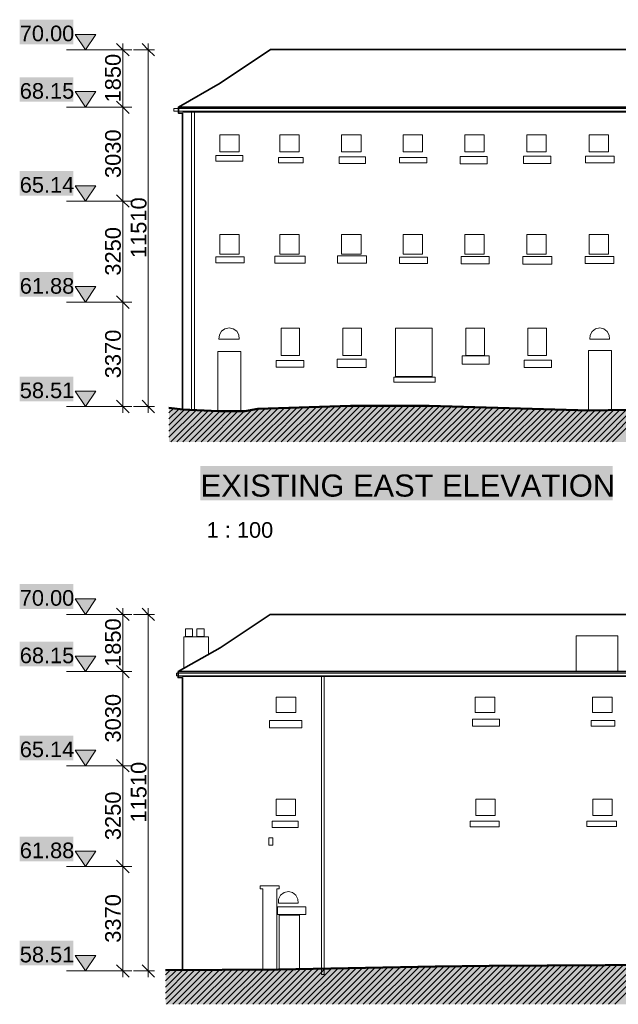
# Model space of a CAD drawing. Header units: metres. Extents: x 0 to 27.5, y 0 to 23.4.
# Tile 21 of 33: x 15.5 to 19.3, y 4.9 to 11.2. Entities that reach past the tile are written whole.
import ezdxf

# ---------------------------------------------------------------- set-up
doc = ezdxf.new("R2010")
doc.units = ezdxf.units.M
doc.layers.add('PDF_Geometry', color=7, linetype='Continuous')
doc.layers.add('PDF_Text', color=7, linetype='Continuous')
doc.layers.add('PDF_Solid Fills', color=7, linetype='Continuous', true_color=0xffffff)
doc.styles.add('PDF Arial', font='arial.ttf')

msp = doc.modelspace()

# ---------------------------------------------------------------- hatches: boundary and pattern name
at = {"layer": 'PDF_Solid Fills', "linetype": 'Continuous', "transparency": 33554559}
for color, points in [(7, [(15.9344, 11.0877), (15.936, 11.0894), (15.8077, 11.0894), (15.8094, 11.0877), (15.8094, 11.0844), (15.811, 11.0844), (15.8127, 11.0827), (15.8127, 11.0794), (15.8144, 11.0794), (15.816, 11.0777), (15.816, 11.0744), (15.8177, 11.0744), (15.8194, 11.0727), (15.8194, 11.0694), (15.821, 11.0694), (15.8227, 11.0677), (15.8227, 11.0644), (15.8244, 11.0644), (15.826, 11.0627), (15.826, 11.0594), (15.8277, 11.0594), (15.8294, 11.0577), (15.8294, 11.0544), (15.831, 11.0544), (15.8327, 11.0527), (15.8327, 11.0494), (15.8344, 11.0494), (15.836, 11.0477), (15.836, 11.0444), (15.8377, 11.0444), (15.8394, 11.0427), (15.8394, 11.0394), (15.841, 11.0394), (15.8427, 11.0377), (15.8427, 11.0344), (15.8444, 11.0344), (15.846, 11.0327), (15.846, 11.0294), (15.8477, 11.0294), (15.8494, 11.0277), (15.8494, 11.0244), (15.851, 11.0244), (15.8527, 11.0227), (15.8527, 11.0194), (15.8544, 11.0194), (15.856, 11.0177), (15.856, 11.0144), (15.8577, 11.0144), (15.8594, 11.0127), (15.8594, 11.0094), (15.861, 11.0094), (15.8627, 11.0077), (15.8627, 11.0044), (15.8644, 11.0044), (15.866, 11.0027), (15.866, 10.9994), (15.8677, 10.9994), (15.8694, 10.9977), (15.8694, 10.9944), (15.871, 10.9944), (15.8727, 10.9927), (15.8727, 10.9944), (15.8744, 10.9977), (15.876, 10.9994), (15.8777, 11.0027), (15.8794, 11.0044), (15.881, 11.0077), (15.8827, 11.0094), (15.8844, 11.0127), (15.886, 11.0144), (15.8877, 11.0177), (15.8894, 11.0194), (15.891, 11.0227), (15.8927, 11.0244), (15.8944, 11.0277), (15.896, 11.0294), (15.8977, 11.0327), (15.8994, 11.0344), (15.901, 11.0377), (15.9027, 11.0394), (15.9044, 11.0427), (15.906, 11.0444), (15.9077, 11.0477), (15.9094, 11.0494), (15.911, 11.0527), (15.9127, 11.0544), (15.9144, 11.0577), (15.916, 11.0594), (15.9177, 11.0627), (15.9194, 11.0644), (15.921, 11.0677), (15.9227, 11.0694), (15.9244, 11.0727), (15.926, 11.0744), (15.9277, 11.0777), (15.9294, 11.0794), (15.931, 11.0827), (15.9327, 11.0844)]), (7, [(15.9344, 10.7244), (15.936, 10.7261), (15.8077, 10.7261), (15.8094, 10.7244), (15.8094, 10.7211), (15.811, 10.7211), (15.8127, 10.7194), (15.8127, 10.7161), (15.8144, 10.7161), (15.816, 10.7144), (15.816, 10.7111), (15.8177, 10.7111), (15.8194, 10.7094), (15.8194, 10.7061), (15.821, 10.7061), (15.8227, 10.7044), (15.8227, 10.7011), (15.8244, 10.7011), (15.826, 10.6994), (15.826, 10.6961), (15.8277, 10.6961), (15.8294, 10.6944), (15.8294, 10.6911), (15.831, 10.6911), (15.8327, 10.6894), (15.8327, 10.6861), (15.8344, 10.6861), (15.836, 10.6844), (15.836, 10.6811), (15.8377, 10.6811), (15.8394, 10.6794), (15.8394, 10.6761), (15.841, 10.6761), (15.8427, 10.6744), (15.8427, 10.6711), (15.8444, 10.6711), (15.846, 10.6694), (15.846, 10.6661), (15.8477, 10.6661), (15.8494, 10.6644), (15.8494, 10.6611), (15.851, 10.6611), (15.8527, 10.6594), (15.8527, 10.6561), (15.8544, 10.6561), (15.856, 10.6544), (15.856, 10.6511), (15.8577, 10.6511), (15.8594, 10.6494), (15.8594, 10.6461), (15.861, 10.6461), (15.8627, 10.6444), (15.8627, 10.6411), (15.8644, 10.6411), (15.866, 10.6394), (15.866, 10.6361), (15.8677, 10.6361), (15.8694, 10.6344), (15.8694, 10.6311), (15.871, 10.6311), (15.8727, 10.6294), (15.8727, 10.6311), (15.8744, 10.6344), (15.876, 10.6361), (15.8777, 10.6394), (15.8794, 10.6411), (15.881, 10.6444), (15.8827, 10.6461), (15.8844, 10.6494), (15.886, 10.6511), (15.8877, 10.6544), (15.8894, 10.6561), (15.891, 10.6594), (15.8927, 10.6611), (15.8944, 10.6644), (15.896, 10.6661), (15.8977, 10.6694), (15.8994, 10.6711), (15.901, 10.6744), (15.9027, 10.6761), (15.9044, 10.6794), (15.906, 10.6811), (15.9077, 10.6844), (15.9094, 10.6861), (15.911, 10.6894), (15.9127, 10.6911), (15.9144, 10.6944), (15.916, 10.6961), (15.9177, 10.6994), (15.9194, 10.7011), (15.921, 10.7044), (15.9227, 10.7061), (15.9244, 10.7094), (15.926, 10.7111), (15.9277, 10.7144), (15.9294, 10.7161), (15.931, 10.7194), (15.9327, 10.7211)]), (7, [(15.9344, 10.1261), (15.936, 10.1278), (15.8077, 10.1278), (15.8094, 10.1261), (15.8094, 10.1228), (15.811, 10.1228), (15.8127, 10.1211), (15.8127, 10.1178), (15.8144, 10.1178), (15.816, 10.1161), (15.816, 10.1128), (15.8177, 10.1128), (15.8194, 10.1111), (15.8194, 10.1078), (15.821, 10.1078), (15.8227, 10.1061), (15.8227, 10.1028), (15.8244, 10.1028), (15.826, 10.1011), (15.826, 10.0978), (15.8277, 10.0978), (15.8294, 10.0961), (15.8294, 10.0928), (15.831, 10.0928), (15.8327, 10.0911), (15.8327, 10.0878), (15.8344, 10.0878), (15.836, 10.0861), (15.836, 10.0828), (15.8377, 10.0828), (15.8394, 10.0811), (15.8394, 10.0778), (15.841, 10.0778), (15.8427, 10.0761), (15.8427, 10.0728), (15.8444, 10.0728), (15.846, 10.0711), (15.846, 10.0678), (15.8477, 10.0678), (15.8494, 10.0661), (15.8494, 10.0628), (15.851, 10.0628), (15.8527, 10.0611), (15.8527, 10.0578), (15.8544, 10.0578), (15.856, 10.0561), (15.856, 10.0528), (15.8577, 10.0528), (15.8594, 10.0511), (15.8594, 10.0478), (15.861, 10.0478), (15.8627, 10.0461), (15.8627, 10.0428), (15.8644, 10.0428), (15.866, 10.0411), (15.866, 10.0378), (15.8677, 10.0378), (15.8694, 10.0361), (15.8694, 10.0328), (15.871, 10.0328), (15.8727, 10.0311), (15.8727, 10.0328), (15.8744, 10.0361), (15.876, 10.0378), (15.8777, 10.0411), (15.8794, 10.0428), (15.881, 10.0461), (15.8827, 10.0478), (15.8844, 10.0511), (15.886, 10.0528), (15.8877, 10.0561), (15.8894, 10.0578), (15.891, 10.0611), (15.8927, 10.0628), (15.8944, 10.0661), (15.896, 10.0678), (15.8977, 10.0711), (15.8994, 10.0728), (15.901, 10.0761), (15.9027, 10.0778), (15.9044, 10.0811), (15.906, 10.0828), (15.9077, 10.0861), (15.9094, 10.0878), (15.911, 10.0911), (15.9127, 10.0928), (15.9144, 10.0961), (15.916, 10.0978), (15.9177, 10.1011), (15.9194, 10.1028), (15.921, 10.1061), (15.9227, 10.1078), (15.9244, 10.1111), (15.926, 10.1128), (15.9277, 10.1161), (15.9294, 10.1178), (15.931, 10.1211), (15.9327, 10.1228)]), (7, [(15.9344, 9.4861), (15.936, 9.4878), (15.8077, 9.4878), (15.8094, 9.4861), (15.8094, 9.4828), (15.811, 9.4828), (15.8127, 9.4811), (15.8127, 9.4778), (15.8144, 9.4778), (15.816, 9.4761), (15.816, 9.4728), (15.8177, 9.4728), (15.8194, 9.4711), (15.8194, 9.4678), (15.821, 9.4678), (15.8227, 9.4661), (15.8227, 9.4628), (15.8244, 9.4628), (15.826, 9.4611), (15.826, 9.4578), (15.8277, 9.4578), (15.8294, 9.4561), (15.8294, 9.4528), (15.831, 9.4528), (15.8327, 9.4511), (15.8327, 9.4478), (15.8344, 9.4478), (15.836, 9.4461), (15.836, 9.4428), (15.8377, 9.4428), (15.8394, 9.4411), (15.8394, 9.4378), (15.841, 9.4378), (15.8427, 9.4361), (15.8427, 9.4328), (15.8444, 9.4328), (15.846, 9.4311), (15.846, 9.4278), (15.8477, 9.4278), (15.8494, 9.4261), (15.8494, 9.4228), (15.851, 9.4228), (15.8527, 9.4211), (15.8527, 9.4178), (15.8544, 9.4178), (15.856, 9.4161), (15.856, 9.4128), (15.8577, 9.4128), (15.8594, 9.4111), (15.8594, 9.4078), (15.861, 9.4078), (15.8627, 9.4061), (15.8627, 9.4028), (15.8644, 9.4028), (15.866, 9.4011), (15.866, 9.3978), (15.8677, 9.3978), (15.8694, 9.3961), (15.8694, 9.3928), (15.871, 9.3928), (15.8727, 9.3911), (15.8727, 9.3928), (15.8744, 9.3961), (15.876, 9.3978), (15.8777, 9.4011), (15.8794, 9.4028), (15.881, 9.4061), (15.8827, 9.4078), (15.8844, 9.4111), (15.886, 9.4128), (15.8877, 9.4161), (15.8894, 9.4178), (15.891, 9.4211), (15.8927, 9.4228), (15.8944, 9.4261), (15.896, 9.4278), (15.8977, 9.4311), (15.8994, 9.4328), (15.901, 9.4361), (15.9027, 9.4378), (15.9044, 9.4411), (15.906, 9.4428), (15.9077, 9.4461), (15.9094, 9.4478), (15.911, 9.4511), (15.9127, 9.4528), (15.9144, 9.4561), (15.916, 9.4578), (15.9177, 9.4611), (15.9194, 9.4628), (15.921, 9.4661), (15.9227, 9.4678), (15.9244, 9.4711), (15.926, 9.4728), (15.9277, 9.4761), (15.9294, 9.4778), (15.931, 9.4811), (15.9327, 9.4828)]), (7, [(15.9344, 8.8228), (15.936, 8.8245), (15.8077, 8.8245), (15.8094, 8.8228), (15.8094, 8.8195), (15.811, 8.8195), (15.8127, 8.8178), (15.8127, 8.8145), (15.8144, 8.8145), (15.816, 8.8128), (15.816, 8.8095), (15.8177, 8.8095), (15.8194, 8.8078), (15.8194, 8.8045), (15.821, 8.8045), (15.8227, 8.8028), (15.8227, 8.7995), (15.8244, 8.7995), (15.826, 8.7978), (15.826, 8.7945), (15.8277, 8.7945), (15.8294, 8.7928), (15.8294, 8.7895), (15.831, 8.7895), (15.8327, 8.7878), (15.8327, 8.7845), (15.8344, 8.7845), (15.836, 8.7828), (15.836, 8.7795), (15.8377, 8.7795), (15.8394, 8.7778), (15.8394, 8.7745), (15.841, 8.7745), (15.8427, 8.7728), (15.8427, 8.7695), (15.8444, 8.7695), (15.846, 8.7678), (15.846, 8.7645), (15.8477, 8.7645), (15.8494, 8.7628), (15.8494, 8.7595), (15.851, 8.7595), (15.8527, 8.7578), (15.8527, 8.7545), (15.8544, 8.7545), (15.856, 8.7528), (15.856, 8.7495), (15.8577, 8.7495), (15.8594, 8.7478), (15.8594, 8.7445), (15.861, 8.7445), (15.8627, 8.7428), (15.8627, 8.7395), (15.8644, 8.7395), (15.866, 8.7378), (15.866, 8.7345), (15.8677, 8.7345), (15.8694, 8.7328), (15.8694, 8.7295), (15.871, 8.7295), (15.8727, 8.7278), (15.8727, 8.7295), (15.8744, 8.7328), (15.876, 8.7345), (15.8777, 8.7378), (15.8794, 8.7395), (15.881, 8.7428), (15.8827, 8.7445), (15.8844, 8.7478), (15.886, 8.7495), (15.8877, 8.7528), (15.8894, 8.7545), (15.891, 8.7578), (15.8927, 8.7595), (15.8944, 8.7628), (15.896, 8.7645), (15.8977, 8.7678), (15.8994, 8.7695), (15.901, 8.7728), (15.9027, 8.7745), (15.9044, 8.7778), (15.906, 8.7795), (15.9077, 8.7828), (15.9094, 8.7845), (15.911, 8.7878), (15.9127, 8.7895), (15.9144, 8.7928), (15.916, 8.7945), (15.9177, 8.7978), (15.9194, 8.7995), (15.921, 8.8028), (15.9227, 8.8045), (15.9244, 8.8078), (15.926, 8.8095), (15.9277, 8.8128), (15.9294, 8.8145), (15.931, 8.8178), (15.9327, 8.8195)]), (256, [(21.8624, 8.7262), (21.7824, 8.7262), (21.7624, 8.7162), (21.7574, 8.7145), (21.7374, 8.7045), (21.6925, 8.7028), (21.6925, 8.7045), (21.6508, 8.7062), (21.6108, 8.7078), (21.5691, 8.7095), (21.4841, 8.7145), (21.4541, 8.7162), (21.3975, 8.7195), (21.3675, 8.7212), (21.2825, 8.7262), (21.2525, 8.7278), (21.1958, 8.7312), (21.0741, 8.7312), (20.9825, 8.7295), (20.8891, 8.7278), (20.7975, 8.7262), (20.7042, 8.7245), (20.6125, 8.7228), (20.5192, 8.7212), (19.9692, 8.7162), (19.7842, 8.7145), (19.5509, 8.7112), (19.4325, 8.7095), (19.3425, 8.7078), (19.2509, 8.7062), (19.1609, 8.7045), (19.0142, 8.7028), (19.0142, 8.7045), (18.5609, 8.7178), (18.5059, 8.7195), (18.1093, 8.7312), (17.506, 8.7312), (17.4576, 8.7295), (17.4076, 8.7278), (17.3593, 8.7262), (17.3093, 8.7245), (17.2126, 8.7212), (17.1626, 8.7195), (17.1143, 8.7178), (17.0643, 8.7162), (17.016, 8.7145), (16.966, 8.7128), (16.9576, 8.7112), (16.9476, 8.7095), (16.9393, 8.7078), (16.9293, 8.7062), (16.921, 8.7045), (16.911, 8.7028), (16.9026, 8.7012), (16.8826, 8.6978), (16.7143, 8.6962), (16.7143, 8.6978), (16.6777, 8.6995), (16.6393, 8.7012), (16.6027, 8.7028), (16.5643, 8.7045), (16.5277, 8.7062), (16.4893, 8.7078), (16.4777, 8.7095), (16.4643, 8.7112), (16.4527, 8.7128), (16.4393, 8.7145), (16.4277, 8.7162), (16.4143, 8.7178), (16.401, 8.7178), (16.401, 8.5012), (21.8624, 8.5012)]), (7, [(15.9344, 7.5029), (15.936, 7.5045), (15.8077, 7.5045), (15.8094, 7.5029), (15.8094, 7.4995), (15.811, 7.4995), (15.8127, 7.4979), (15.8127, 7.4945), (15.8144, 7.4945), (15.816, 7.4929), (15.816, 7.4895), (15.8177, 7.4895), (15.8194, 7.4879), (15.8194, 7.4845), (15.821, 7.4845), (15.8227, 7.4829), (15.8227, 7.4795), (15.8244, 7.4795), (15.826, 7.4779), (15.826, 7.4745), (15.8277, 7.4745), (15.8294, 7.4729), (15.8294, 7.4695), (15.831, 7.4695), (15.8327, 7.4679), (15.8327, 7.4645), (15.8344, 7.4645), (15.836, 7.4629), (15.836, 7.4595), (15.8377, 7.4595), (15.8394, 7.4579), (15.8394, 7.4545), (15.841, 7.4545), (15.8427, 7.4529), (15.8427, 7.4495), (15.8444, 7.4495), (15.846, 7.4479), (15.846, 7.4445), (15.8477, 7.4445), (15.8494, 7.4429), (15.8494, 7.4395), (15.851, 7.4395), (15.8527, 7.4379), (15.8527, 7.4345), (15.8544, 7.4345), (15.856, 7.4329), (15.856, 7.4295), (15.8577, 7.4295), (15.8594, 7.4279), (15.8594, 7.4245), (15.861, 7.4245), (15.8627, 7.4229), (15.8627, 7.4195), (15.8644, 7.4195), (15.866, 7.4179), (15.866, 7.4145), (15.8677, 7.4145), (15.8694, 7.4129), (15.8694, 7.4095), (15.871, 7.4095), (15.8727, 7.4079), (15.8727, 7.4095), (15.8744, 7.4129), (15.876, 7.4145), (15.8777, 7.4179), (15.8794, 7.4195), (15.881, 7.4229), (15.8827, 7.4245), (15.8844, 7.4279), (15.886, 7.4295), (15.8877, 7.4329), (15.8894, 7.4345), (15.891, 7.4379), (15.8927, 7.4395), (15.8944, 7.4429), (15.896, 7.4445), (15.8977, 7.4479), (15.8994, 7.4495), (15.901, 7.4529), (15.9027, 7.4545), (15.9044, 7.4579), (15.906, 7.4595), (15.9077, 7.4629), (15.9094, 7.4645), (15.911, 7.4679), (15.9127, 7.4695), (15.9144, 7.4729), (15.916, 7.4745), (15.9177, 7.4779), (15.9194, 7.4795), (15.921, 7.4829), (15.9227, 7.4845), (15.9244, 7.4879), (15.926, 7.4895), (15.9277, 7.4929), (15.9294, 7.4945), (15.931, 7.4979), (15.9327, 7.4995)]), (7, [(15.9344, 7.1396), (15.936, 7.1412), (15.8077, 7.1412), (15.8094, 7.1396), (15.8094, 7.1362), (15.811, 7.1362), (15.8127, 7.1346), (15.8127, 7.1312), (15.8144, 7.1312), (15.816, 7.1296), (15.816, 7.1262), (15.8177, 7.1262), (15.8194, 7.1246), (15.8194, 7.1212), (15.821, 7.1212), (15.8227, 7.1196), (15.8227, 7.1162), (15.8244, 7.1162), (15.826, 7.1146), (15.826, 7.1112), (15.8277, 7.1112), (15.8294, 7.1096), (15.8294, 7.1062), (15.831, 7.1062), (15.8327, 7.1046), (15.8327, 7.1012), (15.8344, 7.1012), (15.836, 7.0996), (15.836, 7.0962), (15.8377, 7.0962), (15.8394, 7.0946), (15.8394, 7.0912), (15.841, 7.0912), (15.8427, 7.0896), (15.8427, 7.0862), (15.8444, 7.0862), (15.846, 7.0846), (15.846, 7.0812), (15.8477, 7.0812), (15.8494, 7.0796), (15.8494, 7.0762), (15.851, 7.0762), (15.8527, 7.0746), (15.8527, 7.0712), (15.8544, 7.0712), (15.856, 7.0696), (15.856, 7.0662), (15.8577, 7.0662), (15.8594, 7.0646), (15.8594, 7.0612), (15.861, 7.0612), (15.8627, 7.0596), (15.8627, 7.0562), (15.8644, 7.0562), (15.866, 7.0546), (15.866, 7.0512), (15.8677, 7.0512), (15.8694, 7.0496), (15.8694, 7.0462), (15.871, 7.0462), (15.8727, 7.0446), (15.8727, 7.0462), (15.8744, 7.0496), (15.876, 7.0512), (15.8777, 7.0546), (15.8794, 7.0562), (15.881, 7.0596), (15.8827, 7.0612), (15.8844, 7.0646), (15.886, 7.0662), (15.8877, 7.0696), (15.8894, 7.0712), (15.891, 7.0746), (15.8927, 7.0762), (15.8944, 7.0796), (15.896, 7.0812), (15.8977, 7.0846), (15.8994, 7.0862), (15.901, 7.0896), (15.9027, 7.0912), (15.9044, 7.0946), (15.906, 7.0962), (15.9077, 7.0996), (15.9094, 7.1012), (15.911, 7.1046), (15.9127, 7.1062), (15.9144, 7.1096), (15.916, 7.1112), (15.9177, 7.1146), (15.9194, 7.1162), (15.921, 7.1196), (15.9227, 7.1212), (15.9244, 7.1246), (15.926, 7.1262), (15.9277, 7.1296), (15.9294, 7.1312), (15.931, 7.1346), (15.9327, 7.1362)]), (7, [(15.9344, 6.5429), (15.936, 6.5446), (15.8077, 6.5446), (15.8094, 6.5429), (15.8094, 6.5396), (15.811, 6.5396), (15.8127, 6.5379), (15.8127, 6.5346), (15.8144, 6.5346), (15.816, 6.5329), (15.816, 6.5296), (15.8177, 6.5296), (15.8194, 6.5279), (15.8194, 6.5246), (15.821, 6.5246), (15.8227, 6.5229), (15.8227, 6.5196), (15.8244, 6.5196), (15.826, 6.5179), (15.826, 6.5146), (15.8277, 6.5146), (15.8277, 6.5112), (15.8294, 6.5112), (15.831, 6.5096), (15.831, 6.5062), (15.8327, 6.5062), (15.8344, 6.5046), (15.8344, 6.5012), (15.836, 6.5012), (15.8377, 6.4996), (15.8377, 6.4962), (15.8394, 6.4962), (15.841, 6.4946), (15.841, 6.4912), (15.8427, 6.4912), (15.8444, 6.4896), (15.8444, 6.4862), (15.846, 6.4862), (15.8477, 6.4846), (15.8477, 6.4812), (15.8494, 6.4812), (15.8494, 6.4779), (15.851, 6.4779), (15.8527, 6.4762), (15.8527, 6.4729), (15.8544, 6.4729), (15.856, 6.4712), (15.856, 6.4679), (15.8577, 6.4679), (15.8594, 6.4662), (15.8594, 6.4629), (15.861, 6.4629), (15.8627, 6.4612), (15.8627, 6.4579), (15.8644, 6.4579), (15.866, 6.4562), (15.866, 6.4529), (15.8677, 6.4529), (15.8694, 6.4512), (15.8694, 6.4479), (15.871, 6.4479), (15.8727, 6.4462), (15.8727, 6.4479), (15.8744, 6.4512), (15.876, 6.4529), (15.8777, 6.4562), (15.8794, 6.4579), (15.881, 6.4612), (15.8827, 6.4629), (15.8844, 6.4662), (15.886, 6.4679), (15.8877, 6.4712), (15.8894, 6.4729), (15.8927, 6.4796), (15.8944, 6.4812), (15.896, 6.4846), (15.8977, 6.4862), (15.8994, 6.4896), (15.901, 6.4912), (15.9027, 6.4946), (15.9044, 6.4962), (15.906, 6.4996), (15.9077, 6.5012), (15.9094, 6.5046), (15.911, 6.5062), (15.9144, 6.5129), (15.916, 6.5146), (15.9177, 6.5179), (15.9194, 6.5196), (15.921, 6.5229), (15.9227, 6.5246), (15.9244, 6.5279), (15.926, 6.5296), (15.9277, 6.5329), (15.9294, 6.5346), (15.931, 6.5379), (15.9327, 6.5396)]), (7, [(15.9344, 5.9013), (15.936, 5.9029), (15.8077, 5.9029), (15.8094, 5.9013), (15.8094, 5.8979), (15.811, 5.8979), (15.8127, 5.8963), (15.8127, 5.8929), (15.8144, 5.8929), (15.816, 5.8913), (15.816, 5.8879), (15.8177, 5.8879), (15.8194, 5.8863), (15.8194, 5.8829), (15.821, 5.8829), (15.8227, 5.8813), (15.8227, 5.8779), (15.8244, 5.8779), (15.826, 5.8763), (15.826, 5.8729), (15.8277, 5.8729), (15.8294, 5.8713), (15.8294, 5.8679), (15.831, 5.8679), (15.8327, 5.8663), (15.8327, 5.8629), (15.8344, 5.8629), (15.836, 5.8613), (15.836, 5.8579), (15.8377, 5.8579), (15.8394, 5.8563), (15.8394, 5.8529), (15.841, 5.8529), (15.8427, 5.8513), (15.8427, 5.8479), (15.8444, 5.8479), (15.846, 5.8463), (15.846, 5.8429), (15.8477, 5.8429), (15.8494, 5.8413), (15.8494, 5.8379), (15.851, 5.8379), (15.8527, 5.8363), (15.8527, 5.8329), (15.8544, 5.8329), (15.856, 5.8313), (15.856, 5.8279), (15.8577, 5.8279), (15.8594, 5.8263), (15.8594, 5.8229), (15.861, 5.8229), (15.8627, 5.8213), (15.8627, 5.8179), (15.8644, 5.8179), (15.866, 5.8163), (15.866, 5.8129), (15.8677, 5.8129), (15.8694, 5.8113), (15.8694, 5.8079), (15.871, 5.8079), (15.8727, 5.8063), (15.8727, 5.8079), (15.8744, 5.8113), (15.876, 5.8129), (15.8777, 5.8163), (15.8794, 5.8179), (15.881, 5.8213), (15.8827, 5.8229), (15.8844, 5.8263), (15.886, 5.8279), (15.8877, 5.8313), (15.8894, 5.8329), (15.891, 5.8363), (15.8927, 5.8379), (15.8944, 5.8413), (15.896, 5.8429), (15.8977, 5.8463), (15.8994, 5.8479), (15.901, 5.8513), (15.9027, 5.8529), (15.9044, 5.8563), (15.906, 5.8579), (15.9077, 5.8613), (15.9094, 5.8629), (15.911, 5.8663), (15.9127, 5.8679), (15.9144, 5.8713), (15.916, 5.8729), (15.9177, 5.8763), (15.9194, 5.8779), (15.921, 5.8813), (15.9227, 5.8829), (15.9244, 5.8863), (15.926, 5.8879), (15.9277, 5.8913), (15.9294, 5.8929), (15.931, 5.8963), (15.9327, 5.8979)]), (7, [(15.9344, 5.238), (15.936, 5.2396), (15.8077, 5.2396), (15.8094, 5.238), (15.8094, 5.2346), (15.811, 5.2346), (15.8127, 5.233), (15.8127, 5.2296), (15.8144, 5.2296), (15.816, 5.228), (15.816, 5.2246), (15.8177, 5.2246), (15.8194, 5.223), (15.8194, 5.2196), (15.821, 5.2196), (15.8227, 5.218), (15.8227, 5.2146), (15.8244, 5.2146), (15.826, 5.213), (15.826, 5.2096), (15.8277, 5.2096), (15.8294, 5.208), (15.8294, 5.2046), (15.831, 5.2046), (15.8327, 5.203), (15.8327, 5.1996), (15.8344, 5.1996), (15.836, 5.198), (15.836, 5.1946), (15.8377, 5.1946), (15.8394, 5.193), (15.8394, 5.1896), (15.841, 5.1896), (15.8427, 5.188), (15.8427, 5.1846), (15.8444, 5.1846), (15.846, 5.183), (15.846, 5.1796), (15.8477, 5.1796), (15.8494, 5.178), (15.8494, 5.1746), (15.851, 5.1746), (15.8527, 5.173), (15.8527, 5.1696), (15.8544, 5.1696), (15.856, 5.168), (15.856, 5.1646), (15.8577, 5.1646), (15.8594, 5.163), (15.8594, 5.1596), (15.861, 5.1596), (15.8627, 5.158), (15.8627, 5.1546), (15.8644, 5.1546), (15.866, 5.153), (15.866, 5.1496), (15.8677, 5.1496), (15.8694, 5.148), (15.8694, 5.1446), (15.871, 5.1446), (15.8727, 5.143), (15.8727, 5.1446), (15.8744, 5.148), (15.876, 5.1496), (15.8777, 5.153), (15.8794, 5.1546), (15.881, 5.158), (15.8827, 5.1596), (15.8844, 5.163), (15.886, 5.1646), (15.8877, 5.168), (15.8894, 5.1696), (15.891, 5.173), (15.8927, 5.1746), (15.8944, 5.178), (15.896, 5.1796), (15.8977, 5.183), (15.8994, 5.1846), (15.901, 5.188), (15.9027, 5.1896), (15.9044, 5.193), (15.906, 5.1946), (15.9077, 5.198), (15.9094, 5.1996), (15.911, 5.203), (15.9127, 5.2046), (15.9144, 5.208), (15.916, 5.2096), (15.9177, 5.213), (15.9194, 5.2146), (15.921, 5.218), (15.9227, 5.2196), (15.9244, 5.223), (15.926, 5.2246), (15.9277, 5.228), (15.9294, 5.2296), (15.931, 5.233), (15.9327, 5.2346)]), (256, [(21.8574, 5.1446), (21.5658, 5.153), (21.3358, 5.1563), (21.2191, 5.158), (21.1041, 5.1596), (20.9875, 5.1613), (20.7575, 5.1646), (20.6408, 5.1663), (20.5258, 5.168), (20.4092, 5.1696), (20.1625, 5.173), (20.0375, 5.1746), (19.9142, 5.1763), (19.7892, 5.178), (19.6659, 5.1796), (19.1726, 5.1796), (18.8042, 5.178), (18.4342, 5.1763), (18.2076, 5.173), (18.0926, 5.1713), (17.8226, 5.1663), (17.7309, 5.1646), (17.461, 5.1596), (17.3693, 5.158), (17.1893, 5.1546), (17.0976, 5.153), (16.8593, 5.1513), (16.3793, 5.148), (16.3793, 4.9296), (21.8574, 4.9296)])]:
    msp.add_hatch(color=color, dxfattribs=at).paths.add_polyline_path(points)

# ---------------------------------------------------------------- linework, layer by layer
at = {"layer": 'PDF_Geometry', "linetype": 'Continuous', "lineweight": 9}
for points in [[(15.871, 10.9911), (15.806, 11.0894), (15.936, 11.0894), (15.871, 10.9911), (15.951, 10.9911)], [(16.1077, 8.6862), (16.1077, 9.3895), (16.1077, 10.0294), (16.1077, 10.6277), (16.1077, 11.0311)], [(16.2693, 8.6862), (16.2693, 11.0311)], [(15.751, 10.9911), (15.9877, 10.9911)], [(15.9793, 10.9911), (16.0577, 10.9911)], [(16.0127, 10.9911), (16.1077, 10.9911), (16.1477, 10.9911)], [(16.086, 10.9911), (16.166, 10.9911)], [(16.176, 10.9911), (16.2693, 10.9911), (16.3093, 10.9911)], [(15.871, 10.6277), (15.806, 10.7261), (15.936, 10.7261), (15.871, 10.6277), (15.951, 10.6277)], [(15.751, 10.6277), (15.9877, 10.6277)], [(15.9793, 10.6277), (16.0577, 10.6277)], [(16.0127, 10.6277), (16.1077, 10.6277), (16.1477, 10.6277)], [(16.086, 10.6277), (16.166, 10.6277)], [(16.5443, 10.6027), (16.5443, 8.7062), (16.5627, 8.7062), (16.5627, 10.6027)], [(15.871, 10.0294), (15.806, 10.1278), (15.936, 10.1278), (15.871, 10.0294), (15.951, 10.0294)], [(15.751, 10.0294), (15.9877, 10.0294)], [(15.9793, 10.0294), (16.0577, 10.0294)], [(16.0127, 10.0294), (16.1077, 10.0294), (16.1477, 10.0294)], [(16.086, 10.0294), (16.166, 10.0294)], [(15.871, 9.3895), (15.806, 9.4878), (15.936, 9.4878), (15.871, 9.3895), (15.951, 9.3895)], [(15.751, 9.3895), (15.9877, 9.3895)], [(15.9793, 9.3895), (16.0577, 9.3895)], [(16.0127, 9.3895), (16.1077, 9.3895), (16.1477, 9.3895)], [(16.086, 9.3895), (16.166, 9.3895)], [(15.871, 8.7262), (15.806, 8.8245), (15.936, 8.8245), (15.871, 8.7262), (15.951, 8.7262)], [(15.751, 8.7262), (15.9877, 8.7262)], [(15.9793, 8.7262), (16.0577, 8.7262)], [(16.0127, 8.7262), (16.1077, 8.7262), (16.1477, 8.7262)], [(16.086, 8.7262), (16.166, 8.7262)], [(16.176, 8.7262), (16.2693, 8.7262), (16.3093, 8.7262)], [(16.401, 8.7178), (16.4893, 8.7062), (16.7143, 8.6962), (16.8826, 8.6962), (16.966, 8.7112), (17.5543, 8.7312), (18.0526, 8.7312), (19.0692, 8.7012), (19.4325, 8.7078), (19.7842, 8.7128), (20.5192, 8.7195), (21.1658, 8.7312), (21.5691, 8.7078), (21.7324, 8.7012), (21.7858, 8.7262), (21.8624, 8.7262)], [(15.871, 7.4062), (15.806, 7.5045), (15.936, 7.5045), (15.871, 7.4062), (15.951, 7.4062)], [(16.1077, 5.103), (16.1077, 5.8046), (16.1077, 6.4446), (16.1077, 7.0429), (16.1077, 7.4462)], [(16.2693, 5.103), (16.2693, 7.4462)], [(15.751, 7.4062), (15.9877, 7.4062)], [(15.9793, 7.4062), (16.0577, 7.4062)], [(16.0127, 7.4062), (16.1077, 7.4062), (16.1477, 7.4062)], [(16.086, 7.4062), (16.166, 7.4062)], [(16.176, 7.4062), (16.2693, 7.4062), (16.3093, 7.4062)], [(16.4943, 7.0629), (16.4943, 7.2629), (16.651, 7.2629), (16.651, 7.1512)], [(15.871, 7.0429), (15.806, 7.1412), (15.936, 7.1412), (15.871, 7.0429), (15.951, 7.0429)], [(15.751, 7.0429), (15.9877, 7.0429)], [(15.9793, 7.0429), (16.0577, 7.0429)], [(16.0127, 7.0429), (16.1077, 7.0429), (16.1477, 7.0429)], [(16.086, 7.0429), (16.166, 7.0429)], [(17.3693, 7.0162), (17.3693, 5.1196), (17.3876, 5.1196), (17.3876, 7.0162)], [(15.871, 6.4446), (15.806, 6.5446), (15.936, 6.5446), (15.871, 6.4446), (15.951, 6.4446)], [(15.751, 6.4446), (15.9877, 6.4446)], [(15.9793, 6.4446), (16.0577, 6.4446)], [(16.0127, 6.4446), (16.1077, 6.4446), (16.1477, 6.4446)], [(16.086, 6.4446), (16.166, 6.4446)], [(15.871, 5.8046), (15.806, 5.9029), (15.936, 5.9029), (15.871, 5.8046), (15.951, 5.8046)], [(15.751, 5.8046), (15.9877, 5.8046)], [(15.9793, 5.8046), (16.0577, 5.8046)], [(16.0127, 5.8046), (16.1077, 5.8046), (16.1477, 5.8046)], [(16.086, 5.8046), (16.166, 5.8046)], [(17.086, 5.1513), (17.086, 5.6629), (17.101, 5.6629), (17.101, 5.6813), (16.981, 5.6813), (16.981, 5.6629), (16.9976, 5.6629), (16.9976, 5.1496)], [(15.871, 5.1413), (15.806, 5.2396), (15.936, 5.2396), (15.871, 5.1413), (15.951, 5.1413)], [(15.751, 5.1413), (15.9877, 5.1413)], [(15.9793, 5.1413), (16.0577, 5.1413)], [(16.0127, 5.1413), (16.1077, 5.1413), (16.1477, 5.1413)], [(16.086, 5.1413), (16.166, 5.1413)], [(16.176, 5.1413), (16.2693, 5.1413), (16.3093, 5.1413)], [(16.3793, 5.1463), (17.0976, 5.1513), (18.0926, 5.1696), (18.4342, 5.1746), (19.5409, 5.1796), (20.4092, 5.168), (21.5658, 5.1513), (21.8574, 5.143)]]:
    msp.add_lwpolyline(points, dxfattribs=at)
for points in [[(15.936, 11.0894), (15.806, 11.0894), (15.871, 10.9911)], [(15.936, 10.7261), (15.806, 10.7261), (15.871, 10.6277)], [(21.8391, 10.6027), (16.431, 10.6027), (16.431, 10.6177), (21.8391, 10.6177)], [(16.7243, 10.4511), (16.846, 10.4511), (16.846, 10.3444), (16.7243, 10.3444)], [(17.106, 10.4511), (17.2276, 10.4511), (17.2276, 10.3444), (17.106, 10.3444)], [(17.4976, 10.4511), (17.6209, 10.4511), (17.6209, 10.3444), (17.4976, 10.3444)], [(17.8876, 10.4511), (18.0109, 10.4511), (18.0109, 10.3444), (17.8876, 10.3444)], [(18.2793, 10.4511), (18.4026, 10.4511), (18.4026, 10.3444), (18.2793, 10.3444)], [(18.6742, 10.4511), (18.7976, 10.4511), (18.7976, 10.3444), (18.6742, 10.3444)], [(19.0692, 10.4511), (19.1926, 10.4511), (19.1926, 10.3444), (19.0692, 10.3444)], [(16.6977, 10.2844), (16.871, 10.2844), (16.871, 10.3211), (16.6977, 10.3211)], [(17.0976, 10.2728), (17.2543, 10.2728), (17.2543, 10.3078), (17.0976, 10.3078)], [(17.481, 10.2694), (17.6493, 10.2694), (17.6493, 10.3128), (17.481, 10.3128)], [(17.8659, 10.2728), (18.0393, 10.2728), (18.0393, 10.3078), (17.8659, 10.3078)], [(18.4226, 10.2678), (18.2509, 10.2678), (18.2509, 10.3144), (18.4226, 10.3144)], [(18.8259, 10.2694), (18.6526, 10.2694), (18.6526, 10.3161), (18.8259, 10.3161)], [(19.0476, 10.2744), (19.2292, 10.2744), (19.2292, 10.3161), (19.0476, 10.3161)], [(15.936, 10.1278), (15.806, 10.1278), (15.871, 10.0294)], [(16.7243, 9.8178), (16.7243, 9.6944), (16.846, 9.6944), (16.846, 9.8178)], [(17.106, 9.8178), (17.106, 9.6944), (17.2276, 9.6944), (17.2276, 9.8178)], [(17.4976, 9.8178), (17.4976, 9.6944), (17.6209, 9.6944), (17.6209, 9.8178)], [(17.8876, 9.8178), (17.8876, 9.6944), (18.0109, 9.6944), (18.0109, 9.8178)], [(18.2793, 9.8178), (18.2793, 9.6944), (18.4026, 9.6944), (18.4026, 9.8178)], [(18.6742, 9.8178), (18.6742, 9.6944), (18.7976, 9.6944), (18.7976, 9.8178)], [(19.0692, 9.8178), (19.0692, 9.6944), (19.1926, 9.6944), (19.1926, 9.8178)], [(16.8793, 9.6761), (16.6993, 9.6761), (16.6993, 9.6378), (16.8793, 9.6378)], [(17.266, 9.6811), (17.0743, 9.6811), (17.0743, 9.6361), (17.266, 9.6361)], [(17.6559, 9.6828), (17.471, 9.6828), (17.471, 9.6361), (17.6559, 9.6361)], [(18.0426, 9.6744), (17.8659, 9.6744), (17.8659, 9.6344), (18.0426, 9.6344)], [(18.4342, 9.6794), (18.2559, 9.6794), (18.2559, 9.6328), (18.4342, 9.6328)], [(18.8326, 9.6778), (18.6476, 9.6778), (18.6476, 9.6311), (18.8326, 9.6311)], [(19.2276, 9.6778), (19.0442, 9.6778), (19.0442, 9.6344), (19.2276, 9.6344)], [(15.936, 9.4878), (15.806, 9.4878), (15.871, 9.3895)], [(16.7177, 9.1545), (16.8476, 9.1545), (16.8443, 9.1811), (16.831, 9.2045), (16.8093, 9.2195), (16.7827, 9.2261), (16.756, 9.2195), (16.7343, 9.2045), (16.721, 9.1811)], [(17.231, 9.2228), (17.1126, 9.2228), (17.1126, 9.0511), (17.231, 9.0511)], [(17.6243, 9.2228), (17.506, 9.2228), (17.506, 9.0511), (17.6243, 9.0511)], [(17.8393, 8.9161), (18.0726, 8.9161), (18.0726, 9.2228), (17.8393, 9.2228)], [(18.4043, 9.2228), (18.2859, 9.2228), (18.2859, 9.0511), (18.4043, 9.0511)], [(18.7992, 9.2228), (18.6809, 9.2228), (18.6809, 9.0511), (18.7992, 9.0511)], [(19.1992, 9.1528), (19.1976, 9.1795), (19.1842, 9.2028), (19.1626, 9.2195), (19.1376, 9.2261), (19.1109, 9.2195), (19.0892, 9.2028), (19.0759, 9.1795), (19.0742, 9.1528)], [(16.8576, 9.0761), (16.711, 9.0761), (16.711, 8.6978), (16.8576, 8.6978)], [(19.0659, 9.0828), (19.2109, 9.0828), (19.2109, 8.7045), (19.0659, 8.7045)], [(17.2576, 9.0178), (17.0826, 9.0178), (17.0826, 8.9761), (17.2576, 8.9761)], [(17.6543, 9.0278), (17.4693, 9.0278), (17.4693, 8.9745), (17.6543, 8.9745)], [(18.4342, 9.0478), (18.2626, 9.0478), (18.2626, 8.9945), (18.4342, 8.9945)], [(18.8309, 8.9745), (18.6576, 8.9745), (18.6576, 9.0195), (18.8309, 9.0195)], [(18.0909, 8.8811), (17.8293, 8.8811), (17.8293, 8.9128), (18.0909, 8.9128)], [(15.936, 8.8245), (15.806, 8.8245), (15.871, 8.7262)], [(15.936, 7.5045), (15.806, 7.5045), (15.871, 7.4062)], [(16.506, 7.3145), (16.506, 7.2662), (16.551, 7.2662), (16.551, 7.3145)], [(16.5777, 7.3145), (16.5777, 7.2662), (16.6243, 7.2662), (16.6243, 7.3145)], [(18.9876, 7.2695), (19.2525, 7.2695), (19.2525, 7.0446), (18.9876, 7.0446)], [(15.936, 7.1412), (15.806, 7.1412), (15.871, 7.0429)], [(21.8558, 7.0162), (16.4477, 7.0162), (16.4477, 7.0329), (21.8558, 7.0329)], [(17.081, 6.8812), (17.206, 6.8812), (17.206, 6.7829), (17.081, 6.7829)], [(18.3459, 6.8812), (18.4709, 6.8812), (18.4709, 6.7829), (18.3459, 6.7829)], [(19.0909, 6.8812), (19.2159, 6.8812), (19.2159, 6.7829), (19.0909, 6.7829)], [(17.0393, 6.7312), (17.2443, 6.7312), (17.2443, 6.6862), (17.0393, 6.6862)], [(18.3293, 6.7412), (18.5009, 6.7412), (18.5009, 6.6962), (18.3293, 6.6962)], [(19.0826, 6.7312), (19.2326, 6.7312), (19.2326, 6.6962), (19.0826, 6.6962)], [(15.936, 6.5446), (15.806, 6.5446), (15.871, 6.4446)], [(17.081, 6.2329), (17.2043, 6.2329), (17.2043, 6.1279), (17.081, 6.1279)], [(18.3493, 6.2329), (18.4726, 6.2329), (18.4726, 6.1279), (18.3493, 6.1279)], [(19.0926, 6.2329), (19.2159, 6.2329), (19.2159, 6.1279), (19.0926, 6.1279)], [(17.056, 6.0929), (17.2226, 6.0929), (17.2226, 6.0529), (17.056, 6.0529)], [(18.3143, 6.0929), (18.4992, 6.0929), (18.4992, 6.0563), (18.3143, 6.0563)], [(19.2442, 6.0929), (19.0542, 6.0929), (19.0542, 6.0579), (19.2442, 6.0579)], [(17.036, 5.9879), (17.061, 5.9879), (17.061, 5.9413), (17.036, 5.9413)], [(15.936, 5.9029), (15.806, 5.9029), (15.871, 5.8046)], [(17.221, 5.5713), (17.2193, 5.5979), (17.2076, 5.6229), (17.186, 5.6396), (17.1593, 5.6463), (17.1326, 5.6396), (17.1093, 5.6229), (17.0976, 5.5979), (17.096, 5.5713)], [(17.2693, 5.4996), (17.091, 5.4996), (17.091, 5.5496), (17.2693, 5.5496)], [(17.101, 5.4963), (17.2293, 5.4963), (17.2293, 5.153), (17.101, 5.153)], [(15.936, 5.2396), (15.806, 5.2396), (15.871, 5.1413)]]:
    msp.add_lwpolyline(points, close=True, dxfattribs=at)
at = {"layer": 'PDF_Geometry', "linetype": 'Continuous', "lineweight": 35}
for points in [[(16.0677, 11.0311), (16.1077, 10.9911), (16.1477, 10.9527)], [(16.231, 11.0311), (16.2693, 10.9911), (16.3093, 10.9527)], [(16.4893, 10.5894), (16.461, 10.5894), (16.461, 10.6277), (16.726, 10.7794), (17.046, 10.9927), (21.2225, 10.9927), (21.8191, 10.6311), (21.8191, 10.5977), (16.4893, 10.5977)], [(16.0677, 10.6661), (16.1077, 10.6277), (16.1477, 10.5877)], [(16.461, 10.6277), (21.8191, 10.6277)], [(16.486, 8.7078), (16.486, 10.5894)], [(16.0677, 10.0694), (16.1077, 10.0294), (16.1477, 9.9911)], [(16.0677, 9.4295), (16.1077, 9.3895), (16.1477, 9.3495)], [(16.0677, 8.7662), (16.1077, 8.7262), (16.1477, 8.6862)], [(16.231, 8.7662), (16.2693, 8.7262), (16.3093, 8.6862)], [(16.0677, 7.4462), (16.1077, 7.4062), (16.1477, 7.3679)], [(16.231, 7.4462), (16.2693, 7.4062), (16.3093, 7.3679)], [(16.4877, 7.0046), (16.4593, 7.0046), (16.4593, 7.0429), (16.726, 7.1945), (17.0443, 7.4062), (21.2208, 7.4062), (21.8174, 7.0462), (21.8174, 7.0129), (16.4877, 7.0129)], [(16.0677, 7.0812), (16.1077, 7.0429), (16.1477, 7.0029)], [(16.4593, 7.0429), (21.8174, 7.0429)], [(16.486, 5.1463), (16.486, 7.0046)], [(16.0677, 6.4846), (16.1077, 6.4446), (16.1477, 6.4062)], [(16.0677, 5.8446), (16.1077, 5.8046), (16.1477, 5.7646)], [(16.0677, 5.1813), (16.1077, 5.1413), (16.1477, 5.103)], [(16.231, 5.1813), (16.2693, 5.1413), (16.3093, 5.103)]]:
    msp.add_lwpolyline(points, dxfattribs=at)
at = {"layer": 'PDF_Geometry', "linetype": 'Continuous', "lineweight": 50}
for points in [[(21.8624, 8.7262), (21.7858, 8.7262), (21.7324, 8.7012), (21.5691, 8.7078), (21.1658, 8.7312), (20.5192, 8.7195), (19.7842, 8.7128), (19.4325, 8.7078), (19.0692, 8.7012), (18.0526, 8.7312), (17.5543, 8.7312), (16.966, 8.7112), (16.8826, 8.6962), (16.7143, 8.6962), (16.4893, 8.7062), (16.401, 8.7178)], [(21.8574, 5.143), (21.5658, 5.1513), (20.4092, 5.168), (19.5409, 5.1796), (18.4342, 5.1746), (18.0926, 5.1696), (17.0976, 5.1513), (16.3793, 5.1463)]]:
    msp.add_lwpolyline(points, dxfattribs=at)
at = {"layer": 'PDF_Geometry', "color": 8, "linetype": 'Continuous', "lineweight": 9, "true_color": 0x808080}
for points in [[(16.401, 8.6862), (16.4293, 8.7145)], [(16.401, 8.6478), (16.4643, 8.7095)], [(16.401, 8.6078), (16.4993, 8.7062)], [(16.401, 8.5695), (16.536, 8.7045)], [(16.401, 8.5312), (16.5743, 8.7028)], [(16.4127, 8.5012), (16.611, 8.7012)], [(16.451, 8.5012), (16.6493, 8.6995)], [(16.4893, 8.5012), (16.686, 8.6978)], [(16.5293, 8.5012), (16.7243, 8.6962)], [(16.5677, 8.5012), (16.7627, 8.6962)], [(16.606, 8.5012), (16.801, 8.6962)], [(16.646, 8.5012), (16.8393, 8.6962)], [(16.6843, 8.5012), (16.8793, 8.6962)], [(16.7243, 8.5012), (16.926, 8.7028)], [(16.7627, 8.5012), (16.971, 8.7112)], [(16.801, 8.5012), (17.0126, 8.7128)], [(16.841, 8.5012), (17.0526, 8.7128)], [(16.8793, 8.5012), (17.0926, 8.7145)], [(16.9193, 8.5012), (17.1326, 8.7162)], [(16.9576, 8.5012), (17.1743, 8.7178)], [(16.996, 8.5012), (17.2143, 8.7195)], [(17.036, 8.5012), (17.2543, 8.7212)], [(17.0743, 8.5012), (17.2943, 8.7228)], [(17.1126, 8.5012), (17.336, 8.7228)], [(17.1526, 8.5012), (17.376, 8.7245)], [(17.191, 8.5012), (17.416, 8.7262)], [(17.231, 8.5012), (17.456, 8.7278)], [(17.2693, 8.5012), (17.496, 8.7295)], [(17.3076, 8.5012), (17.5376, 8.7312)], [(17.3476, 8.5012), (17.576, 8.7312)], [(17.386, 8.5012), (17.6159, 8.7312)], [(17.426, 8.5012), (17.6543, 8.7312)], [(17.4643, 8.5012), (17.6943, 8.7312)], [(17.5026, 8.5012), (17.7326, 8.7312)], [(17.5426, 8.5012), (17.7709, 8.7312)], [(17.581, 8.5012), (17.8109, 8.7312)], [(17.6209, 8.5012), (17.8493, 8.7312)], [(17.6593, 8.5012), (17.8893, 8.7312)], [(17.6976, 8.5012), (17.9276, 8.7312)], [(17.7376, 8.5012), (17.9659, 8.7312)], [(17.7759, 8.5012), (18.0059, 8.7312)], [(17.8143, 8.5012), (18.0443, 8.7312)], [(17.8543, 8.5012), (18.0826, 8.7295)], [(17.8926, 8.5012), (18.1209, 8.7295)], [(17.9326, 8.5012), (18.1576, 8.7278)], [(17.9709, 8.5012), (18.1959, 8.7262)], [(18.0093, 8.5012), (18.2343, 8.7262)], [(18.0493, 8.5012), (18.2726, 8.7245)], [(18.0876, 8.5012), (18.3093, 8.7228)], [(18.1276, 8.5012), (18.3476, 8.7228)], [(18.1659, 8.5012), (18.3859, 8.7212)], [(18.2043, 8.5012), (18.4226, 8.7195)], [(18.2443, 8.5012), (18.4609, 8.7195)], [(18.2826, 8.5012), (18.4992, 8.7178)], [(18.3209, 8.5012), (18.5376, 8.7162)], [(18.3609, 8.5012), (18.5742, 8.7162)], [(18.3993, 8.5012), (18.6126, 8.7145)], [(18.4392, 8.5012), (18.6509, 8.7128)], [(18.4776, 8.5012), (18.6876, 8.7128)], [(18.5159, 8.5012), (18.7259, 8.7112)], [(18.5559, 8.5012), (18.7642, 8.7095)], [(18.5942, 8.5012), (18.8026, 8.7095)], [(18.6342, 8.5012), (18.8392, 8.7078)], [(18.6726, 8.5012), (18.8776, 8.7062)], [(18.7109, 8.5012), (18.9159, 8.7062)], [(18.7509, 8.5012), (18.9526, 8.7045)], [(18.7892, 8.5012), (18.9909, 8.7028)], [(18.8292, 8.5012), (19.0292, 8.7028)], [(18.8676, 8.5012), (19.0659, 8.7012)], [(18.9059, 8.5012), (19.1059, 8.7012)], [(18.9459, 8.5012), (19.1459, 8.7028)], [(18.9842, 8.5012), (19.1859, 8.7028)], [(19.0226, 8.5012), (19.2259, 8.7045)], [(19.0626, 8.5012), (19.2642, 8.7045)], [(19.1009, 8.5012), (19.3042, 8.7045)], [(19.1409, 8.5012), (19.3442, 8.7062)], [(19.1792, 8.5012), (19.3842, 8.7062)], [(19.2176, 8.5012), (19.4242, 8.7078)], [(16.3793, 4.9996), (16.526, 5.148)], [(16.3793, 4.9613), (16.566, 5.148)], [(16.3793, 5.1163), (16.4093, 5.1463)], [(16.3793, 5.078), (16.4477, 5.1463)], [(16.3793, 5.038), (16.4877, 5.1463)], [(16.386, 4.9296), (16.6043, 5.148)], [(16.426, 4.9296), (16.6443, 5.148)], [(16.4643, 4.9296), (16.6827, 5.148)], [(16.5043, 4.9296), (16.7227, 5.148)], [(16.5427, 4.9296), (16.761, 5.148)], [(16.581, 4.9296), (16.801, 5.1496)], [(16.621, 4.9296), (16.8393, 5.1496)], [(16.6593, 4.9296), (16.8793, 5.1496)], [(16.6993, 4.9296), (16.9176, 5.1496)], [(16.7377, 4.9296), (16.9576, 5.1496)], [(16.776, 4.9296), (16.9976, 5.1496)], [(16.816, 4.9296), (17.036, 5.1496)], [(16.8543, 4.9296), (17.076, 5.1513)], [(16.8926, 4.9296), (17.1143, 5.1513)], [(16.9326, 4.9296), (17.1543, 5.1513)], [(16.971, 4.9296), (17.1943, 5.153)], [(17.011, 4.9296), (17.2343, 5.153)], [(17.0493, 4.9296), (17.2743, 5.1546)], [(17.0876, 4.9296), (17.3126, 5.1546)], [(17.1276, 4.9296), (17.3526, 5.1563)], [(17.166, 4.9296), (17.3926, 5.1563)], [(17.206, 4.9296), (17.4326, 5.1563)], [(17.2443, 4.9296), (17.4726, 5.158)], [(17.2826, 4.9296), (17.5126, 5.158)], [(17.3226, 4.9296), (17.551, 5.1596)], [(17.361, 4.9296), (17.591, 5.1596)], [(17.3993, 4.9296), (17.6309, 5.1613)], [(17.4393, 4.9296), (17.6709, 5.1613)], [(17.4776, 4.9296), (17.7109, 5.163)], [(17.5176, 4.9296), (17.7509, 5.163)], [(17.556, 4.9296), (17.7893, 5.163)], [(17.5943, 4.9296), (17.8293, 5.1646)], [(17.6343, 4.9296), (17.8693, 5.1646)], [(17.6726, 4.9296), (17.9093, 5.1663)], [(17.7126, 4.9296), (17.9493, 5.1663)], [(17.7509, 4.9296), (17.9893, 5.168)], [(17.7893, 4.9296), (18.0276, 5.168)], [(17.8293, 4.9296), (18.0676, 5.1696)], [(17.8676, 4.9296), (18.1076, 5.1696)], [(17.9076, 4.9296), (18.1476, 5.1696)], [(17.9459, 4.9296), (18.1876, 5.1713)], [(17.9843, 4.9296), (18.2259, 5.1713)], [(18.0243, 4.9296), (18.2659, 5.1713)], [(18.0626, 4.9296), (18.3059, 5.173)], [(18.1009, 4.9296), (18.3443, 5.173)], [(18.1409, 4.9296), (18.3843, 5.173)], [(18.1793, 4.9296), (18.4243, 5.1746)], [(18.2193, 4.9296), (18.4626, 5.1746)], [(18.2576, 4.9296), (18.5026, 5.1746)], [(18.2959, 4.9296), (18.5409, 5.1746)], [(18.3359, 4.9296), (18.5809, 5.1746)], [(18.3743, 4.9296), (18.6192, 5.1746)], [(18.4143, 4.9296), (18.6592, 5.1746)], [(18.4526, 4.9296), (18.6976, 5.1746)], [(18.4909, 4.9296), (18.7376, 5.1763)], [(18.5309, 4.9296), (18.7759, 5.1763)], [(18.5692, 4.9296), (18.8159, 5.1763)], [(18.6076, 4.9296), (18.8542, 5.1763)], [(18.6476, 4.9296), (18.8942, 5.1763)], [(18.6859, 4.9296), (18.9326, 5.1763)], [(18.7259, 4.9296), (18.9726, 5.1763)], [(18.7642, 4.9296), (19.0109, 5.1763)], [(18.8026, 4.9296), (19.0509, 5.1763)], [(18.8426, 4.9296), (19.0892, 5.1763)], [(18.8809, 4.9296), (19.1292, 5.178)], [(18.9209, 4.9296), (19.1676, 5.178)], [(18.9592, 4.9296), (19.2076, 5.178)], [(18.9976, 4.9296), (19.2459, 5.178)], [(19.0376, 4.9296), (19.2859, 5.178)], [(19.0759, 4.9296), (19.3242, 5.178)], [(19.1159, 4.9296), (19.3642, 5.178)], [(19.1542, 4.9296), (19.4025, 5.178)], [(19.1926, 4.9296), (19.4425, 5.178)], [(19.2326, 4.9296), (19.4809, 5.178)]]:
    msp.add_lwpolyline(points, dxfattribs=at)
at = {"layer": 'PDF_Solid Fills', "linetype": 'Continuous', "lineweight": 9, "transparency": 33554559}
for points in [[(15.4527, 11.1827), (15.4527, 11.0261), (15.7944, 11.1827), (15.7944, 11.0261)], [(15.4527, 10.8177), (15.4527, 10.6611), (15.7944, 10.8177), (15.7944, 10.6611)], [(15.4527, 10.2211), (15.4527, 10.0644), (15.7944, 10.2211), (15.7944, 10.0644)], [(15.4527, 9.5795), (15.4527, 9.4228), (15.7944, 9.5795), (15.7944, 9.4228)], [(15.4527, 8.9161), (15.4527, 8.7595), (15.7944, 8.9161), (15.7944, 8.7595)], [(16.601, 8.3478), (16.601, 8.1312), (19.2192, 8.3478), (19.2192, 8.1312)], [(15.4527, 7.5979), (15.4527, 7.4412), (15.7944, 7.5979), (15.7944, 7.4412)], [(15.4527, 7.2329), (15.4527, 7.0762), (15.7944, 7.2329), (15.7944, 7.0762)], [(15.4527, 6.6362), (15.4527, 6.4796), (15.7944, 6.6362), (15.7944, 6.4796)], [(15.4527, 5.9946), (15.4527, 5.8379), (15.7944, 5.9946), (15.7944, 5.8379)], [(15.4527, 5.333), (15.4527, 5.1763), (15.7944, 5.333), (15.7944, 5.1763)]]:
    msp.add_solid(points, dxfattribs=at)
at = {"layer": 'PDF_Solid Fills', "color": 7, "linetype": 'Continuous', "lineweight": 9, "transparency": 33554559}
msp.add_solid([(16.601, 8.1512), (16.601, 8.1395), (19.2192, 8.1512), (19.2192, 8.1395)], dxfattribs=at)

# ---------------------------------------------------------------- texts
at = {"layer": 'PDF_Text', "linetype": 'Continuous', "attachment_point": 4, "style": 'PDF Arial'}
for s, insert, char_height in [('70.00', (15.4533, 11.0948), 0.09904), ('68.15', (15.4533, 10.7298), 0.09904), ('65.14', (15.4533, 10.1331), 0.09904), ('61.88', (15.4533, 9.4915), 0.09904), ('58.51', (15.4533, 8.8281), 0.09904), ('EXISTING EAST ELEVATION', (16.6017, 8.223), 0.140154), ('1 : 100', (16.64, 7.9415), 0.09904), ('70.00', (15.4533, 7.5098), 0.09904), ('68.15', (15.4533, 7.1448), 0.09904), ('65.14', (15.4533, 6.5481), 0.09904), ('61.88', (15.4533, 5.9065), 0.09904), ('58.51', (15.4533, 5.2448), 0.09904)]:
    msp.add_mtext(s, dxfattribs=dict(at, insert=insert, char_height=char_height))
at = {"layer": 'PDF_Text', "linetype": 'Continuous', "char_height": 0.09931, "attachment_point": 4, "rotation": 90, "style": 'PDF Arial'}
for s, insert in [('1850', (16.0457, 10.6572)), ('3030', (16.0457, 10.1772)), ('11510', (16.209, 9.6689)), ('3250', (16.0457, 9.5572)), ('3370', (16.0457, 8.9056)), ('1850', (16.0457, 7.0723)), ('3030', (16.0457, 6.5922)), ('11510', (16.209, 6.0839)), ('3250', (16.0457, 5.9722)), ('3370', (16.0457, 5.3206))]:
    msp.add_mtext(s, dxfattribs=dict(at, insert=insert))

doc.saveas('drawing.dxf')
